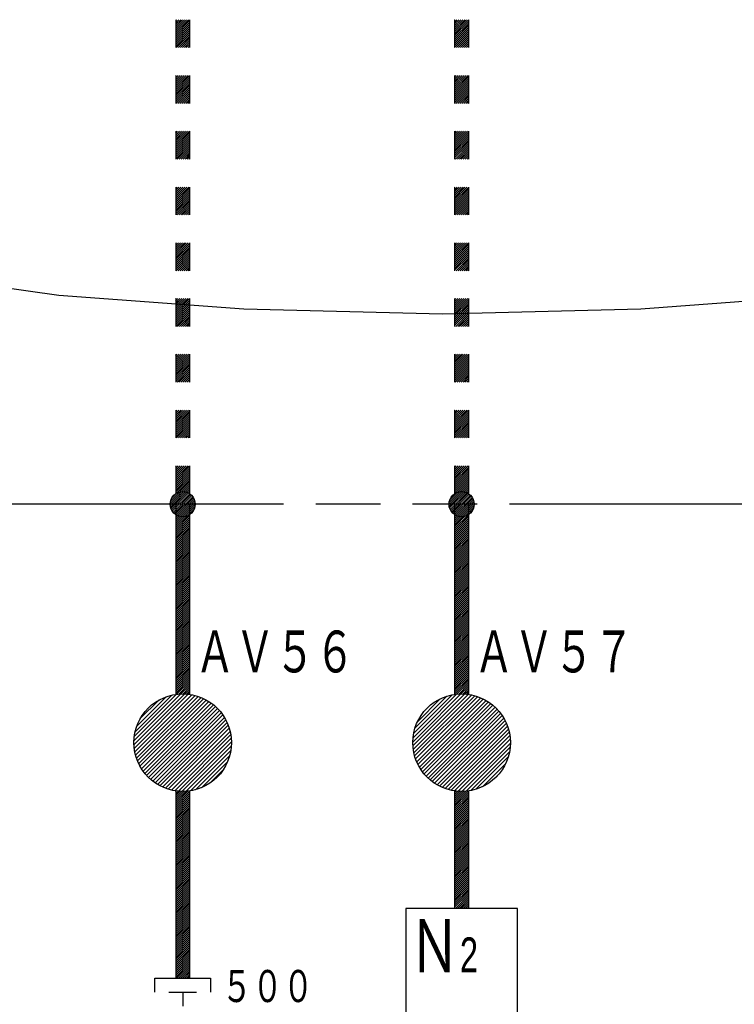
# Model space of a CAD drawing. Header units: millimetres. Extents: x 0 to 840, y 0 to 591.
# Tile 10 of 27: x 495 to 546, y 149 to 219. Entities that reach past the tile are written whole.
import ezdxf

# ---------------------------------------------------------------- set-up
doc = ezdxf.new("R2010")
doc.units = ezdxf.units.MM
doc.header["$LTSCALE"] = 46.255
doc.linetypes.add('PHANTOM', pattern=[0.8, 0.45, -0.05, 0.1, -0.05, 0.1, -0.05])
doc.layers.get('0').update_dxf_attribs({"linetype": 'CONTINUOUS'})
for name, color, linetype in [('0001_01', 7, 'CONTINUOUS'), ('0001_03', 7, 'CONTINUOUS'), ('0001_04', 7, 'CONTINUOUS')]:
    doc.layers.add(name, color=color, linetype=linetype)
doc.styles.add('TEXTSTYLE_2', font='txt', dxfattribs={"width": 0.7})

msp = doc.modelspace()

# ---------------------------------------------------------------- linework, layer by layer
at = {"layer": '0001_01', "color": 2, "linetype": 'Continuous'}
for p, q in [((506.434, 219.449), (506.434, 217.449)), ((507.434, 219.449), (507.434, 217.449)), ((526.434, 219.449), (526.434, 217.449)), ((527.434, 219.449), (527.434, 217.449)), ((506.434, 215.449), (506.434, 213.449)), ((507.434, 215.449), (507.434, 213.449)), ((526.434, 215.449), (526.434, 213.449)), ((527.434, 215.449), (527.434, 213.449)), ((506.434, 211.449), (506.434, 209.449)), ((507.434, 211.449), (507.434, 209.449)), ((526.434, 211.449), (526.434, 209.449)), ((527.434, 211.449), (527.434, 209.449)), ((506.434, 207.449), (506.434, 205.449)), ((507.434, 207.449), (507.434, 205.449)), ((526.434, 207.449), (526.434, 205.449)), ((527.434, 207.449), (527.434, 205.449)), ((506.434, 203.449), (506.434, 201.449)), ((507.434, 203.449), (507.434, 201.449)), ((526.434, 203.449), (526.434, 201.449)), ((527.434, 203.449), (527.434, 201.449)), ((498.059, 199.677), (486.668, 201.266)), ((511.324, 198.678), (498.059, 199.677)), ((506.434, 199.449), (506.434, 197.449)), ((507.434, 199.449), (507.434, 197.449)), ((526.434, 199.449), (526.434, 197.449)), ((527.434, 199.449), (527.434, 197.449)), ((553.059, 199.677), (539.794, 198.678)), ((525.559, 198.337), (511.324, 198.678)), ((539.794, 198.678), (525.559, 198.337)), ((506.434, 195.449), (506.434, 193.449)), ((507.434, 195.449), (507.434, 193.449)), ((526.434, 195.449), (526.434, 193.449)), ((527.434, 195.449), (527.434, 193.449)), ((506.434, 191.449), (506.434, 189.449)), ((507.434, 191.449), (507.434, 189.449)), ((526.434, 191.449), (526.434, 189.449)), ((527.434, 191.449), (527.434, 189.449)), ((506.433, 187.449), (506.433, 185.449)), ((507.433, 187.449), (507.433, 185.449)), ((526.433, 187.449), (526.433, 185.449)), ((527.433, 187.449), (527.433, 185.449)), ((506.433, 184.7), (506.433, 171.064)), ((507.433, 184.7), (507.433, 171.064)), ((526.433, 184.7), (526.433, 171.064)), ((527.433, 184.7), (527.433, 171.064)), ((506.433, 164.136), (506.433, 150.708)), ((507.433, 164.136), (507.433, 150.708)), ((526.433, 164.136), (526.433, 155.708)), ((527.433, 164.136), (527.433, 155.708)), ((530.933, 155.708), (522.933, 155.708)), ((522.933, 155.708), (522.933, 135.708)), ((530.933, 135.708), (530.933, 155.708)), ((504.933, 150.708), (508.933, 150.708)), ((504.933, 149.708), (504.933, 150.708)), ((508.933, 150.708), (508.933, 149.708)), ((505.933, 149.708), (507.933, 149.708)), ((506.933, 149.708), (506.933, 148.708))]:
    msp.add_line(p, q, dxfattribs=at)
at = {"layer": '0001_01', "color": 2, "linetype": 'PHANTOM'}
msp.add_line((625.183, 184.7), (445.933, 184.7), dxfattribs=at)
at = {"layer": '0001_01', "color": 2, "linetype": 'Continuous'}
for centre, radius in [((506.933, 184.7), 0.9), ((526.933, 184.7), 0.9), ((506.933, 167.6), 3.5), ((526.933, 167.6), 3.5)]:
    msp.add_circle(centre, radius, dxfattribs=at)
at = {"layer": '0001_04', "color": 5, "linetype": 'Continuous'}
for p, q in [((506.434, 219.376), (506.506, 219.449)), ((506.434, 219.234), (506.648, 219.449)), ((506.434, 219.093), (506.789, 219.449)), ((506.434, 218.952), (506.931, 219.449)), ((506.434, 218.81), (507.072, 219.449)), ((506.434, 218.669), (507.214, 219.449)), ((506.434, 218.527), (507.355, 219.449)), ((506.434, 218.386), (507.434, 219.386)), ((506.434, 218.245), (507.434, 219.244)), ((506.434, 218.103), (507.434, 219.103)), ((506.434, 217.962), (507.434, 218.962)), ((526.434, 219.436), (526.447, 219.449)), ((526.434, 219.294), (526.588, 219.449)), ((526.434, 219.153), (526.73, 219.449)), ((526.434, 219.011), (526.871, 219.449)), ((526.434, 218.87), (527.013, 219.449)), ((526.434, 218.728), (527.154, 219.449)), ((526.434, 218.587), (527.295, 219.449)), ((526.434, 218.446), (527.434, 219.446)), ((526.434, 218.304), (527.434, 219.304)), ((526.434, 218.163), (527.434, 219.163)), ((526.434, 218.021), (527.434, 219.021)), ((506.434, 217.82), (507.434, 218.82)), ((506.434, 217.679), (507.434, 218.679)), ((506.434, 217.537), (507.434, 218.537)), ((506.486, 217.449), (507.434, 218.396)), ((506.628, 217.449), (507.434, 218.255)), ((526.434, 217.88), (527.434, 218.88)), ((526.434, 217.738), (527.434, 218.738)), ((526.434, 217.597), (527.434, 218.597)), ((526.434, 217.456), (527.434, 218.456)), ((526.568, 217.449), (527.434, 218.314)), ((506.769, 217.449), (507.434, 218.113)), ((506.911, 217.449), (507.434, 217.972)), ((507.052, 217.449), (507.434, 217.83)), ((507.193, 217.449), (507.434, 217.689)), ((507.335, 217.449), (507.434, 217.547)), ((526.71, 217.449), (527.434, 218.173)), ((526.851, 217.449), (527.434, 218.031)), ((526.992, 217.449), (527.434, 217.89)), ((527.134, 217.449), (527.434, 217.749)), ((527.275, 217.449), (527.434, 217.607)), ((527.417, 217.449), (527.434, 217.466)), ((506.434, 215.416), (506.466, 215.449)), ((506.434, 215.274), (506.608, 215.449)), ((506.434, 215.133), (506.749, 215.449)), ((506.434, 214.992), (506.89, 215.449)), ((506.434, 214.85), (507.032, 215.449)), ((506.434, 214.709), (507.173, 215.449)), ((506.434, 214.567), (507.315, 215.449)), ((506.434, 214.426), (507.434, 215.426)), ((526.434, 215.334), (526.548, 215.449)), ((526.434, 215.193), (526.689, 215.449)), ((526.434, 215.051), (526.831, 215.449)), ((526.434, 214.91), (526.972, 215.449)), ((526.434, 214.768), (527.114, 215.449)), ((526.434, 214.627), (527.255, 215.449)), ((526.434, 214.486), (527.397, 215.449)), ((506.434, 214.285), (507.434, 215.285)), ((506.434, 214.143), (507.434, 215.143)), ((506.434, 214.002), (507.434, 215.002)), ((506.434, 213.86), (507.434, 214.86)), ((506.434, 213.719), (507.434, 214.719)), ((526.434, 214.344), (527.434, 215.344)), ((526.434, 214.203), (527.434, 215.203)), ((526.434, 214.061), (527.434, 215.061)), ((526.434, 213.92), (527.434, 214.92)), ((526.434, 213.779), (527.434, 214.778)), ((506.434, 213.577), (507.434, 214.577)), ((506.446, 213.449), (507.434, 214.436)), ((506.588, 213.449), (507.434, 214.295)), ((506.729, 213.449), (507.434, 214.153)), ((506.87, 213.449), (507.434, 214.012)), ((526.434, 213.637), (527.434, 214.637)), ((526.434, 213.496), (527.434, 214.496)), ((526.528, 213.449), (527.434, 214.354)), ((526.669, 213.449), (527.434, 214.213)), ((526.811, 213.449), (527.434, 214.071)), ((507.012, 213.449), (507.434, 213.87)), ((507.153, 213.449), (507.434, 213.729)), ((507.295, 213.449), (507.434, 213.587)), ((526.952, 213.449), (527.434, 213.93)), ((527.094, 213.449), (527.434, 213.789)), ((527.235, 213.449), (527.434, 213.647)), ((527.376, 213.449), (527.434, 213.506)), ((506.434, 211.315), (506.567, 211.449)), ((506.434, 211.173), (506.709, 211.449)), ((506.434, 211.032), (506.85, 211.449)), ((506.434, 210.89), (506.992, 211.449)), ((506.434, 210.749), (507.133, 211.449)), ((506.434, 210.608), (507.275, 211.449)), ((506.434, 210.466), (507.416, 211.449)), ((506.434, 210.325), (507.434, 211.325)), ((506.434, 210.183), (507.434, 211.183)), ((526.434, 211.374), (526.508, 211.449)), ((526.434, 211.233), (526.649, 211.449)), ((526.434, 211.091), (526.791, 211.449)), ((526.434, 210.95), (526.932, 211.449)), ((526.434, 210.809), (527.074, 211.449)), ((526.434, 210.667), (527.215, 211.449)), ((526.434, 210.526), (527.356, 211.449)), ((526.434, 210.384), (527.434, 211.384)), ((526.434, 210.243), (527.434, 211.243)), ((506.434, 210.042), (507.434, 211.042)), ((506.434, 209.9), (507.434, 210.9)), ((506.434, 209.759), (507.434, 210.759)), ((506.434, 209.618), (507.434, 210.618)), ((506.434, 209.476), (507.434, 210.476)), ((526.434, 210.102), (527.434, 211.102)), ((526.434, 209.96), (527.434, 210.96)), ((526.434, 209.819), (527.434, 210.819)), ((526.434, 209.677), (527.434, 210.677)), ((526.434, 209.536), (527.434, 210.536)), ((506.547, 209.449), (507.434, 210.335)), ((506.689, 209.449), (507.434, 210.193)), ((506.83, 209.449), (507.434, 210.052)), ((506.972, 209.449), (507.434, 209.911)), ((507.113, 209.449), (507.434, 209.769)), ((526.488, 209.449), (527.434, 210.394)), ((526.629, 209.449), (527.434, 210.253)), ((526.771, 209.449), (527.434, 210.112)), ((526.912, 209.449), (527.434, 209.97)), ((527.053, 209.449), (527.434, 209.829)), ((507.254, 209.449), (507.434, 209.628)), ((507.396, 209.449), (507.434, 209.486)), ((527.195, 209.449), (527.434, 209.687)), ((527.336, 209.449), (527.434, 209.546)), ((506.434, 207.355), (506.527, 207.449)), ((506.434, 207.213), (506.669, 207.449)), ((506.434, 207.072), (506.81, 207.449)), ((506.434, 206.931), (506.951, 207.449)), ((506.434, 206.789), (507.093, 207.449)), ((506.434, 206.648), (507.234, 207.449)), ((506.434, 206.506), (507.376, 207.449)), ((506.434, 206.365), (507.434, 207.365)), ((506.434, 206.224), (507.434, 207.223)), ((506.434, 206.082), (507.434, 207.082)), ((506.434, 205.941), (507.434, 206.941)), ((526.434, 207.415), (526.468, 207.449)), ((526.434, 207.273), (526.609, 207.449)), ((526.434, 207.132), (526.75, 207.449)), ((526.434, 206.99), (526.892, 207.449)), ((526.434, 206.849), (527.033, 207.449)), ((526.434, 206.707), (527.175, 207.449)), ((526.434, 206.566), (527.316, 207.449)), ((526.434, 206.425), (527.434, 207.425)), ((526.434, 206.283), (527.434, 207.283)), ((526.434, 206.142), (527.434, 207.142)), ((526.434, 206), (527.434, 207)), ((506.434, 205.799), (507.434, 206.799)), ((506.434, 205.658), (507.434, 206.658)), ((506.434, 205.516), (507.434, 206.516)), ((506.507, 205.449), (507.434, 206.375)), ((506.649, 205.449), (507.434, 206.234)), ((526.434, 205.859), (527.434, 206.859)), ((526.434, 205.717), (527.434, 206.717)), ((526.434, 205.576), (527.434, 206.576)), ((526.448, 205.449), (527.434, 206.435)), ((526.589, 205.449), (527.434, 206.293)), ((506.79, 205.449), (507.434, 206.092)), ((506.931, 205.449), (507.434, 205.951)), ((507.073, 205.449), (507.434, 205.809)), ((507.214, 205.449), (507.434, 205.668)), ((507.356, 205.449), (507.434, 205.526)), ((526.73, 205.449), (527.434, 206.152)), ((526.872, 205.449), (527.434, 206.01)), ((527.013, 205.449), (527.434, 205.869)), ((527.155, 205.449), (527.434, 205.728)), ((527.296, 205.449), (527.434, 205.586)), ((506.434, 203.395), (506.487, 203.449)), ((506.434, 203.254), (506.628, 203.449)), ((506.434, 203.112), (506.77, 203.449)), ((506.434, 202.971), (506.911, 203.449)), ((506.434, 202.829), (507.053, 203.449)), ((506.434, 202.688), (507.194, 203.449)), ((506.434, 202.547), (507.336, 203.449)), ((506.434, 202.405), (507.434, 203.405)), ((526.434, 203.313), (526.569, 203.449)), ((526.434, 203.172), (526.71, 203.449)), ((526.434, 203.03), (526.852, 203.449)), ((526.434, 202.889), (526.993, 203.449)), ((526.434, 202.748), (527.135, 203.449)), ((526.434, 202.606), (527.276, 203.449)), ((526.434, 202.465), (527.417, 203.449)), ((506.434, 202.264), (507.434, 203.264)), ((506.434, 202.122), (507.434, 203.122)), ((506.434, 201.981), (507.434, 202.981)), ((506.434, 201.839), (507.434, 202.839)), ((506.434, 201.698), (507.434, 202.698)), ((526.434, 202.323), (527.434, 203.323)), ((526.434, 202.182), (527.434, 203.182)), ((526.434, 202.041), (527.434, 203.041)), ((526.434, 201.899), (527.434, 202.899)), ((526.434, 201.758), (527.434, 202.758)), ((506.434, 201.557), (507.434, 202.557)), ((506.467, 201.449), (507.434, 202.415)), ((506.608, 201.449), (507.434, 202.274)), ((506.75, 201.449), (507.434, 202.132)), ((506.891, 201.449), (507.434, 201.991)), ((526.434, 201.616), (527.434, 202.616)), ((526.434, 201.475), (527.434, 202.475)), ((526.549, 201.449), (527.434, 202.333)), ((526.69, 201.449), (527.434, 202.192)), ((526.832, 201.449), (527.434, 202.051)), ((507.033, 201.449), (507.434, 201.85)), ((507.174, 201.449), (507.434, 201.708)), ((507.315, 201.449), (507.434, 201.567)), ((526.973, 201.449), (527.434, 201.909)), ((527.114, 201.449), (527.434, 201.768)), ((527.256, 201.449), (527.434, 201.626)), ((527.397, 201.449), (527.434, 201.485)), ((506.434, 199.435), (506.447, 199.449)), ((506.434, 199.294), (506.588, 199.449)), ((506.434, 199.152), (506.73, 199.449)), ((506.434, 199.011), (506.871, 199.449)), ((506.434, 198.87), (507.013, 199.449)), ((506.434, 198.728), (507.154, 199.449)), ((506.434, 198.587), (507.295, 199.449)), ((506.434, 198.445), (507.434, 199.445)), ((506.434, 198.304), (507.434, 199.304)), ((506.434, 198.163), (507.434, 199.162)), ((526.434, 199.353), (526.529, 199.449)), ((526.434, 199.212), (526.67, 199.449)), ((526.434, 199.071), (526.812, 199.449)), ((526.434, 198.929), (526.953, 199.449)), ((526.434, 198.788), (527.094, 199.449)), ((526.434, 198.646), (527.236, 199.449)), ((526.434, 198.505), (527.377, 199.449)), ((526.434, 198.364), (527.434, 199.364)), ((526.434, 198.222), (527.434, 199.222)), ((506.434, 198.021), (507.434, 199.021)), ((506.434, 197.88), (507.434, 198.88)), ((506.434, 197.738), (507.434, 198.738)), ((506.434, 197.597), (507.434, 198.597)), ((506.434, 197.455), (507.434, 198.455)), ((526.434, 198.081), (527.434, 199.081)), ((526.434, 197.939), (527.434, 198.939)), ((526.434, 197.798), (527.434, 198.798)), ((526.434, 197.656), (527.434, 198.656)), ((526.434, 197.515), (527.434, 198.515)), ((506.568, 197.449), (507.434, 198.314)), ((506.71, 197.449), (507.434, 198.173)), ((506.851, 197.449), (507.434, 198.031)), ((506.992, 197.449), (507.434, 197.89)), ((507.134, 197.449), (507.434, 197.748)), ((526.509, 197.449), (527.434, 198.374)), ((526.65, 197.449), (527.434, 198.232)), ((526.791, 197.449), (527.434, 198.091)), ((526.933, 197.449), (527.434, 197.949)), ((527.074, 197.449), (527.434, 197.808)), ((507.275, 197.449), (507.434, 197.607)), ((507.417, 197.449), (507.434, 197.465)), ((527.216, 197.449), (527.434, 197.667)), ((527.357, 197.449), (527.434, 197.525)), ((506.434, 195.334), (506.548, 195.449)), ((506.434, 195.193), (506.689, 195.449)), ((506.434, 195.051), (506.831, 195.449)), ((506.434, 194.91), (506.972, 195.449)), ((506.434, 194.768), (507.114, 195.449)), ((506.434, 194.627), (507.255, 195.449)), ((506.434, 194.486), (507.397, 195.449)), ((506.434, 194.344), (507.434, 195.344)), ((506.434, 194.203), (507.434, 195.203)), ((506.434, 194.061), (507.434, 195.061)), ((506.434, 193.92), (507.434, 194.92)), ((526.434, 195.394), (526.488, 195.449)), ((526.434, 195.252), (526.63, 195.449)), ((526.434, 195.111), (526.771, 195.449)), ((526.434, 194.969), (526.913, 195.449)), ((526.434, 194.828), (527.054, 195.449)), ((526.434, 194.687), (527.196, 195.449)), ((526.434, 194.545), (527.337, 195.449)), ((526.434, 194.404), (527.434, 195.404)), ((526.434, 194.262), (527.434, 195.262)), ((526.434, 194.121), (527.434, 195.121)), ((526.434, 193.98), (527.434, 194.979)), ((506.434, 193.778), (507.434, 194.778)), ((506.434, 193.637), (507.434, 194.637)), ((506.434, 193.496), (507.434, 194.496)), ((506.528, 193.449), (507.434, 194.354)), ((506.669, 193.449), (507.434, 194.213)), ((526.434, 193.838), (527.434, 194.838)), ((526.434, 193.697), (527.434, 194.697)), ((526.434, 193.555), (527.434, 194.555)), ((526.468, 193.449), (527.434, 194.414)), ((526.61, 193.449), (527.434, 194.272)), ((506.811, 193.449), (507.434, 194.071)), ((506.952, 193.449), (507.434, 193.93)), ((507.094, 193.449), (507.434, 193.789)), ((507.235, 193.449), (507.434, 193.647)), ((507.376, 193.449), (507.434, 193.506)), ((526.751, 193.449), (527.434, 194.131)), ((526.893, 193.449), (527.434, 193.99)), ((527.034, 193.449), (527.434, 193.848)), ((527.175, 193.449), (527.434, 193.707)), ((527.317, 193.449), (527.434, 193.565)), ((506.434, 191.374), (506.508, 191.449)), ((506.434, 191.233), (506.649, 191.449)), ((506.434, 191.091), (506.791, 191.449)), ((506.434, 190.95), (506.932, 191.449)), ((506.434, 190.809), (507.074, 191.449)), ((506.434, 190.667), (507.215, 191.449)), ((506.434, 190.526), (507.356, 191.449)), ((506.434, 190.384), (507.434, 191.384)), ((526.434, 191.434), (526.448, 191.449)), ((526.434, 191.292), (526.59, 191.449)), ((526.434, 191.151), (526.731, 191.449)), ((526.434, 191.01), (526.873, 191.449)), ((526.434, 190.868), (527.014, 191.449)), ((526.434, 190.727), (527.155, 191.449)), ((526.434, 190.585), (527.297, 191.449)), ((526.434, 190.444), (527.434, 191.444)), ((506.434, 190.243), (507.434, 191.243)), ((506.434, 190.101), (507.434, 191.101)), ((506.434, 189.96), (507.434, 190.96)), ((506.434, 189.819), (507.434, 190.819)), ((506.434, 189.677), (507.434, 190.677)), ((526.434, 190.303), (527.434, 191.303)), ((526.434, 190.161), (527.434, 191.161)), ((526.434, 190.02), (527.434, 191.02)), ((526.434, 189.878), (527.434, 190.878)), ((526.434, 189.737), (527.434, 190.737)), ((506.434, 189.536), (507.434, 190.536)), ((506.488, 189.449), (507.434, 190.394)), ((506.629, 189.449), (507.434, 190.253)), ((506.771, 189.449), (507.434, 190.112)), ((506.912, 189.449), (507.434, 189.97)), ((526.434, 189.595), (527.434, 190.595)), ((526.434, 189.454), (527.434, 190.454)), ((526.57, 189.449), (527.434, 190.313)), ((526.711, 189.449), (527.434, 190.171)), ((526.852, 189.449), (527.434, 190.03)), ((507.053, 189.449), (507.434, 189.829)), ((507.195, 189.449), (507.434, 189.687)), ((507.336, 189.449), (507.434, 189.546)), ((526.994, 189.449), (527.434, 189.888)), ((527.135, 189.449), (527.434, 189.747)), ((527.277, 189.449), (527.434, 189.606)), ((527.418, 189.449), (527.434, 189.464)), ((506.433, 187.414), (506.468, 187.449)), ((506.433, 187.273), (506.609, 187.449)), ((506.433, 187.131), (506.75, 187.449)), ((506.433, 186.99), (506.892, 187.449)), ((506.433, 186.849), (507.033, 187.449)), ((506.433, 186.707), (507.175, 187.449)), ((506.433, 186.566), (507.316, 187.449)), ((506.433, 186.424), (507.433, 187.424)), ((506.433, 186.283), (507.433, 187.283)), ((506.433, 186.141), (507.433, 187.141)), ((526.433, 187.332), (526.549, 187.449)), ((526.433, 187.191), (526.691, 187.449)), ((526.433, 187.05), (526.832, 187.449)), ((526.433, 186.908), (526.974, 187.449)), ((526.433, 186.767), (527.115, 187.449)), ((526.433, 186.625), (527.257, 187.449)), ((526.433, 186.484), (527.398, 187.449)), ((526.433, 186.343), (527.433, 187.342)), ((526.433, 186.201), (527.433, 187.201)), ((506.161, 185.162), (507.433, 186.434)), ((506.433, 186), (507.433, 187)), ((506.433, 185.859), (507.433, 186.859)), ((506.433, 185.717), (507.433, 186.717)), ((506.433, 185.576), (507.433, 186.576)), ((526.433, 186.06), (527.433, 187.06)), ((526.433, 185.918), (527.433, 186.918)), ((526.433, 185.777), (527.433, 186.777)), ((526.433, 185.635), (527.433, 186.635)), ((526.433, 185.494), (527.433, 186.494)), ((506.035, 184.753), (507.433, 186.152)), ((506.037, 184.614), (507.433, 186.01)), ((506.058, 184.493), (507.433, 185.869)), ((506.061, 184.92), (507.433, 186.293)), ((506.091, 184.384), (507.433, 185.727)), ((526.034, 184.67), (527.433, 186.07)), ((526.041, 184.819), (527.433, 186.211)), ((526.047, 184.542), (527.433, 185.928)), ((526.075, 184.429), (527.433, 185.787)), ((526.087, 185.006), (527.433, 186.353)), ((506.134, 184.287), (507.433, 185.586)), ((506.187, 184.198), (507.436, 185.447)), ((506.248, 184.117), (507.516, 185.386)), ((506.317, 184.045), (507.589, 185.317)), ((506.393, 183.98), (507.653, 185.24)), ((506.433, 183.879), (507.71, 185.155)), ((506.433, 183.737), (507.758, 185.062)), ((526.115, 184.327), (527.433, 185.645)), ((526.163, 184.234), (527.433, 185.504)), ((526.221, 184.15), (527.483, 185.413)), ((526.287, 184.074), (527.559, 185.347)), ((526.36, 184.006), (527.627, 185.274)), ((526.433, 183.938), (527.687, 185.192)), ((526.433, 183.797), (527.739, 185.102)), ((506.433, 183.596), (507.796, 184.958)), ((506.433, 183.454), (507.822, 184.843)), ((506.433, 183.313), (507.833, 184.713)), ((506.433, 183.172), (507.822, 184.561)), ((506.433, 183.03), (507.769, 184.366)), ((526.433, 183.656), (527.781, 185.003)), ((526.433, 183.514), (527.812, 184.893)), ((526.433, 183.373), (527.831, 184.77)), ((526.433, 183.231), (527.83, 184.628)), ((526.433, 183.09), (527.8, 184.456)), ((506.433, 182.889), (507.433, 183.889)), ((506.433, 182.747), (507.433, 183.747)), ((506.433, 182.606), (507.433, 183.606)), ((526.433, 182.948), (527.433, 183.948)), ((526.433, 182.807), (527.433, 183.807)), ((526.433, 182.666), (527.433, 183.666)), ((527.444, 183.959), (527.674, 184.189)), ((506.433, 182.465), (507.433, 183.465)), ((506.433, 182.323), (507.433, 183.323)), ((506.433, 182.182), (507.433, 183.182)), ((506.433, 182.04), (507.433, 183.04)), ((506.433, 181.899), (507.433, 182.899)), ((526.433, 182.524), (527.433, 183.524)), ((526.433, 182.383), (527.433, 183.383)), ((526.433, 182.241), (527.433, 183.241)), ((526.433, 182.1), (527.433, 183.1)), ((526.433, 181.959), (527.433, 182.959)), ((506.433, 181.757), (507.433, 182.757)), ((506.433, 181.616), (507.433, 182.616)), ((506.433, 181.475), (507.433, 182.475)), ((506.433, 181.333), (507.433, 182.333)), ((506.433, 181.192), (507.433, 182.192)), ((526.433, 181.817), (527.433, 182.817)), ((526.433, 181.676), (527.433, 182.676)), ((526.433, 181.534), (527.433, 182.534)), ((526.433, 181.393), (527.433, 182.393)), ((526.433, 181.251), (527.433, 182.251)), ((506.433, 181.05), (507.433, 182.05)), ((506.433, 180.909), (507.433, 181.909)), ((506.433, 180.767), (507.433, 181.767)), ((506.433, 180.626), (507.433, 181.626)), ((506.433, 180.485), (507.433, 181.485)), ((526.433, 181.11), (527.433, 182.11)), ((526.433, 180.969), (527.433, 181.969)), ((526.433, 180.827), (527.433, 181.827)), ((526.433, 180.686), (527.433, 181.686)), ((526.433, 180.544), (527.433, 181.544)), ((506.433, 180.343), (507.433, 181.343)), ((506.433, 180.202), (507.433, 181.202)), ((506.433, 180.06), (507.433, 181.06)), ((506.433, 179.919), (507.433, 180.919)), ((506.433, 179.778), (507.433, 180.778)), ((526.433, 180.403), (527.433, 181.403)), ((526.433, 180.261), (527.433, 181.261)), ((526.433, 180.12), (527.433, 181.12)), ((526.433, 179.979), (527.433, 180.979)), ((526.433, 179.837), (527.433, 180.837)), ((506.433, 179.636), (507.433, 180.636)), ((506.433, 179.495), (507.433, 180.495)), ((506.433, 179.353), (507.433, 180.353)), ((506.433, 179.212), (507.433, 180.212)), ((506.433, 179.07), (507.433, 180.07)), ((526.433, 179.696), (527.433, 180.696)), ((526.433, 179.554), (527.433, 180.554)), ((526.433, 179.413), (527.433, 180.413)), ((526.433, 179.272), (527.433, 180.272)), ((526.433, 179.13), (527.433, 180.13)), ((506.433, 178.929), (507.433, 179.929)), ((506.433, 178.788), (507.433, 179.788)), ((506.433, 178.646), (507.433, 179.646)), ((506.433, 178.505), (507.433, 179.505)), ((506.433, 178.363), (507.433, 179.363)), ((526.433, 178.989), (527.433, 179.989)), ((526.433, 178.847), (527.433, 179.847)), ((526.433, 178.706), (527.433, 179.706)), ((526.433, 178.564), (527.433, 179.564)), ((526.433, 178.423), (527.433, 179.423)), ((506.433, 178.222), (507.433, 179.222)), ((506.433, 178.08), (507.433, 179.08)), ((506.433, 177.939), (507.433, 178.939)), ((506.433, 177.798), (507.433, 178.798)), ((526.433, 178.282), (527.433, 179.282)), ((526.433, 178.14), (527.433, 179.14)), ((526.433, 177.999), (527.433, 178.999)), ((526.433, 177.857), (527.433, 178.857)), ((526.433, 177.716), (527.433, 178.716)), ((506.433, 177.656), (507.433, 178.656)), ((506.433, 177.515), (507.433, 178.515)), ((506.433, 177.373), (507.433, 178.373)), ((506.433, 177.232), (507.433, 178.232)), ((506.433, 177.091), (507.433, 178.091)), ((526.433, 177.574), (527.433, 178.574)), ((526.433, 177.433), (527.433, 178.433)), ((526.433, 177.292), (527.433, 178.292)), ((526.433, 177.15), (527.433, 178.15)), ((526.433, 177.009), (527.433, 178.009)), ((506.433, 176.949), (507.433, 177.949)), ((506.433, 176.808), (507.433, 177.808)), ((506.433, 176.666), (507.433, 177.666)), ((506.433, 176.525), (507.433, 177.525)), ((506.433, 176.383), (507.433, 177.383)), ((526.433, 176.867), (527.433, 177.867)), ((526.433, 176.726), (527.433, 177.726)), ((526.433, 176.584), (527.433, 177.584)), ((526.433, 176.443), (527.433, 177.443)), ((526.433, 176.302), (527.433, 177.302)), ((506.433, 176.242), (507.433, 177.242)), ((506.433, 176.101), (507.433, 177.101)), ((506.433, 175.959), (507.433, 176.959)), ((506.433, 175.818), (507.433, 176.818)), ((506.433, 175.676), (507.433, 176.676)), ((526.433, 176.16), (527.433, 177.16)), ((526.433, 176.019), (527.433, 177.019)), ((526.433, 175.877), (527.433, 176.877)), ((526.433, 175.736), (527.433, 176.736)), ((526.433, 175.595), (527.433, 176.595)), ((506.433, 175.535), (507.433, 176.535)), ((506.433, 175.393), (507.433, 176.393)), ((506.433, 175.252), (507.433, 176.252)), ((506.433, 175.111), (507.433, 176.111)), ((506.433, 174.969), (507.433, 175.969)), ((526.433, 175.453), (527.433, 176.453)), ((526.433, 175.312), (527.433, 176.312)), ((526.433, 175.17), (527.433, 176.17)), ((526.433, 175.029), (527.433, 176.029)), ((526.433, 174.887), (527.433, 175.887)), ((506.433, 174.828), (507.433, 175.828)), ((506.433, 174.686), (507.433, 175.686)), ((506.433, 174.545), (507.433, 175.545)), ((506.433, 174.404), (507.433, 175.404)), ((506.433, 174.262), (507.433, 175.262)), ((526.433, 174.746), (527.433, 175.746)), ((526.433, 174.605), (527.433, 175.605)), ((526.433, 174.463), (527.433, 175.463)), ((526.433, 174.322), (527.433, 175.322)), ((526.433, 174.18), (527.433, 175.18)), ((506.433, 174.121), (507.433, 175.121)), ((506.433, 173.979), (507.433, 174.979)), ((506.433, 173.838), (507.433, 174.838)), ((506.433, 173.696), (507.433, 174.696)), ((506.433, 173.555), (507.433, 174.555)), ((526.433, 174.039), (527.433, 175.039)), ((526.433, 173.897), (527.433, 174.897)), ((526.433, 173.756), (527.433, 174.756)), ((526.433, 173.615), (527.433, 174.615)), ((526.433, 173.473), (527.433, 174.473)), ((506.433, 173.414), (507.433, 174.414)), ((506.433, 173.272), (507.433, 174.272)), ((506.433, 173.131), (507.433, 174.131)), ((506.433, 172.989), (507.433, 173.989)), ((506.433, 172.848), (507.433, 173.848)), ((526.433, 173.332), (527.433, 174.332)), ((526.433, 173.19), (527.433, 174.19)), ((526.433, 173.049), (527.433, 174.049)), ((526.433, 172.908), (527.433, 173.908)), ((526.433, 172.766), (527.433, 173.766)), ((506.433, 172.706), (507.433, 173.706)), ((506.433, 172.565), (507.433, 173.565)), ((506.433, 172.424), (507.433, 173.424)), ((506.433, 172.282), (507.433, 173.282)), ((506.433, 172.141), (507.433, 173.141)), ((526.433, 172.625), (527.433, 173.625)), ((526.433, 172.483), (527.433, 173.483)), ((526.433, 172.342), (527.433, 173.342)), ((526.433, 172.2), (527.433, 173.2)), ((526.433, 172.059), (527.433, 173.059)), ((506.433, 171.999), (507.433, 172.999)), ((506.433, 171.858), (507.433, 172.858)), ((506.433, 171.717), (507.433, 172.717)), ((506.433, 171.575), (507.433, 172.575)), ((506.433, 171.434), (507.433, 172.434)), ((526.433, 171.918), (527.433, 172.918)), ((526.433, 171.776), (527.433, 172.776)), ((526.433, 171.635), (527.433, 172.635)), ((526.433, 171.493), (527.433, 172.493)), ((526.433, 171.352), (527.433, 172.352)), ((503.436, 167.729), (507.433, 171.727)), ((503.461, 168.037), (507.433, 172.009)), ((506.433, 171.292), (507.433, 172.292)), ((506.433, 171.151), (507.433, 172.151)), ((506.629, 171.064), (507.433, 171.868)), ((523.434, 167.645), (527.433, 171.645)), ((523.45, 167.945), (527.433, 171.928)), ((526.433, 171.21), (527.433, 172.21)), ((526.433, 171.069), (527.433, 172.069)), ((526.711, 171.064), (527.433, 171.786)), ((503.437, 167.447), (507.433, 171.444)), ((503.458, 167.185), (507.433, 171.161)), ((503.496, 166.941), (507.593, 171.037)), ((503.521, 168.38), (506.153, 171.012)), ((503.548, 166.71), (507.823, 170.985)), ((503.613, 166.492), (508.041, 170.92)), ((503.638, 168.78), (505.753, 170.895)), ((506.912, 171.064), (507.433, 171.585)), ((507.195, 171.064), (507.433, 171.302)), ((523.441, 167.369), (527.433, 171.362)), ((523.467, 167.113), (527.433, 171.079)), ((523.499, 168.276), (526.257, 171.034)), ((523.51, 166.873), (527.661, 171.024)), ((523.566, 166.646), (527.887, 170.967)), ((523.597, 168.657), (525.877, 170.937)), ((523.634, 166.431), (528.102, 170.899)), ((526.994, 171.064), (527.433, 171.503)), ((527.277, 171.064), (527.433, 171.221)), ((503.689, 166.286), (508.248, 170.844)), ((503.776, 166.089), (508.444, 170.757)), ((503.872, 169.297), (505.237, 170.661)), ((503.872, 165.903), (508.63, 170.661)), ((503.978, 165.725), (508.808, 170.556)), ((504.092, 165.557), (508.977, 170.441)), ((504.214, 165.396), (509.137, 170.319)), ((504.345, 165.244), (509.289, 170.188)), ((523.714, 166.228), (528.305, 170.82)), ((523.784, 169.127), (525.407, 170.749)), ((523.803, 166.034), (528.499, 170.73)), ((523.902, 165.851), (528.683, 170.631)), ((524.01, 165.676), (528.858, 170.523)), ((524.126, 165.509), (529.024, 170.407)), ((524.251, 165.351), (529.182, 170.282)), ((504.484, 165.1), (509.433, 170.049)), ((504.631, 164.964), (509.569, 169.903)), ((504.786, 164.836), (509.697, 169.748)), ((504.949, 164.717), (509.817, 169.584)), ((524.384, 165.202), (529.332, 170.149)), ((524.525, 165.06), (529.473, 170.008)), ((524.675, 164.926), (529.607, 169.859)), ((524.832, 164.801), (529.732, 169.701)), ((524.998, 164.684), (529.85, 169.535)), ((505.121, 164.606), (509.928, 169.412)), ((505.302, 164.504), (510.03, 169.232)), ((505.492, 164.411), (510.123, 169.042)), ((505.691, 164.328), (510.206, 168.842)), ((525.172, 164.575), (529.958, 169.361)), ((525.356, 164.476), (530.058, 169.178)), ((525.548, 164.386), (530.148, 168.985)), ((525.751, 164.306), (530.228, 168.782)), ((505.902, 164.255), (510.278, 168.631)), ((506.124, 164.195), (510.339, 168.409)), ((506.36, 164.147), (510.386, 168.174)), ((525.965, 164.237), (530.297, 168.568)), ((526.191, 164.18), (530.354, 168.342)), ((526.43, 164.136), (530.397, 168.103)), ((506.433, 163.938), (510.418, 167.923)), ((506.433, 163.655), (510.433, 167.655)), ((506.433, 163.373), (510.425, 167.365)), ((526.433, 163.856), (530.425, 167.848)), ((526.433, 163.574), (530.433, 167.574)), ((507.488, 164.144), (510.389, 167.046)), ((507.848, 164.222), (510.312, 166.685)), ((526.433, 163.291), (530.418, 167.276)), ((527.587, 164.161), (530.372, 166.946)), ((508.278, 164.368), (510.165, 166.256)), ((527.963, 164.255), (530.278, 166.57)), ((528.425, 164.434), (530.1, 166.109)), ((508.89, 164.698), (509.835, 165.643)), ((529.253, 164.979), (529.555, 165.281)), ((506.433, 164.08), (506.489, 164.136)), ((506.433, 163.797), (506.772, 164.136)), ((506.433, 163.514), (507.055, 164.136)), ((506.433, 163.231), (507.338, 164.136)), ((506.433, 163.09), (507.433, 164.09)), ((506.433, 162.948), (507.433, 163.948)), ((526.433, 163.998), (526.571, 164.136)), ((526.433, 163.715), (526.854, 164.136)), ((526.433, 163.432), (527.137, 164.136)), ((526.433, 163.149), (527.42, 164.136)), ((526.433, 163.008), (527.433, 164.008)), ((526.433, 162.866), (527.433, 163.867)), ((506.433, 162.807), (507.433, 163.807)), ((506.433, 162.666), (507.433, 163.666)), ((506.433, 162.524), (507.433, 163.524)), ((506.433, 162.383), (507.433, 163.383)), ((506.433, 162.241), (507.433, 163.241)), ((526.433, 162.725), (527.433, 163.725)), ((526.433, 162.584), (527.433, 163.584)), ((526.433, 162.442), (527.433, 163.442)), ((526.433, 162.301), (527.433, 163.301)), ((526.433, 162.159), (527.433, 163.159)), ((506.433, 162.1), (507.433, 163.1)), ((506.433, 161.958), (507.433, 162.958)), ((506.433, 161.817), (507.433, 162.817)), ((506.433, 161.676), (507.433, 162.676)), ((506.433, 161.534), (507.433, 162.534)), ((526.433, 162.018), (527.433, 163.018)), ((526.433, 161.877), (527.433, 162.877)), ((526.433, 161.735), (527.433, 162.735)), ((526.433, 161.594), (527.433, 162.594)), ((526.433, 161.452), (527.433, 162.452)), ((506.433, 161.393), (507.433, 162.393)), ((506.433, 161.251), (507.433, 162.251)), ((506.433, 161.11), (507.433, 162.11)), ((506.433, 160.968), (507.433, 161.968)), ((506.433, 160.827), (507.433, 161.827)), ((526.433, 161.311), (527.433, 162.311)), ((526.433, 161.169), (527.433, 162.169)), ((526.433, 161.028), (527.433, 162.028)), ((526.433, 160.887), (527.433, 161.887)), ((526.433, 160.745), (527.433, 161.745)), ((506.433, 160.686), (507.433, 161.686)), ((506.433, 160.544), (507.433, 161.544)), ((506.433, 160.403), (507.433, 161.403)), ((506.433, 160.261), (507.433, 161.261)), ((506.433, 160.12), (507.433, 161.12)), ((526.433, 160.604), (527.433, 161.604)), ((526.433, 160.462), (527.433, 161.462)), ((526.433, 160.321), (527.433, 161.321)), ((526.433, 160.179), (527.433, 161.18)), ((526.433, 160.038), (527.433, 161.038)), ((506.433, 159.978), (507.433, 160.978)), ((506.433, 159.837), (507.433, 160.837)), ((506.433, 159.696), (507.433, 160.696)), ((506.433, 159.554), (507.433, 160.554)), ((506.433, 159.413), (507.433, 160.413)), ((526.433, 159.897), (527.433, 160.897)), ((526.433, 159.755), (527.433, 160.755)), ((526.433, 159.614), (527.433, 160.614)), ((526.433, 159.472), (527.433, 160.472)), ((526.433, 159.331), (527.433, 160.331)), ((506.433, 159.271), (507.433, 160.271)), ((506.433, 159.13), (507.433, 160.13)), ((506.433, 158.989), (507.433, 159.989)), ((506.433, 158.847), (507.433, 159.847)), ((506.433, 158.706), (507.433, 159.706)), ((526.433, 159.19), (527.433, 160.19)), ((526.433, 159.048), (527.433, 160.048)), ((526.433, 158.907), (527.433, 159.907)), ((526.433, 158.765), (527.433, 159.765)), ((526.433, 158.624), (527.433, 159.624)), ((506.433, 158.564), (507.433, 159.564)), ((506.433, 158.423), (507.433, 159.423)), ((506.433, 158.281), (507.433, 159.281)), ((506.433, 158.14), (507.433, 159.14)), ((506.433, 157.999), (507.433, 158.999)), ((526.433, 158.482), (527.433, 159.482)), ((526.433, 158.341), (527.433, 159.341)), ((526.433, 158.2), (527.433, 159.2)), ((526.433, 158.058), (527.433, 159.058)), ((526.433, 157.917), (527.433, 158.917)), ((506.433, 157.857), (507.433, 158.857)), ((506.433, 157.716), (507.433, 158.716)), ((506.433, 157.574), (507.433, 158.574)), ((506.433, 157.433), (507.433, 158.433)), ((506.433, 157.291), (507.433, 158.291)), ((526.433, 157.775), (527.433, 158.775)), ((526.433, 157.634), (527.433, 158.634)), ((526.433, 157.492), (527.433, 158.492)), ((526.433, 157.351), (527.433, 158.351)), ((526.433, 157.21), (527.433, 158.21)), ((506.433, 157.15), (507.433, 158.15)), ((506.433, 157.009), (507.433, 158.009)), ((506.433, 156.867), (507.433, 157.867)), ((506.433, 156.726), (507.433, 157.726)), ((506.433, 156.584), (507.433, 157.584)), ((526.433, 157.068), (527.433, 158.068)), ((526.433, 156.927), (527.433, 157.927)), ((526.433, 156.785), (527.433, 157.785)), ((526.433, 156.644), (527.433, 157.644)), ((526.433, 156.503), (527.433, 157.503)), ((506.433, 156.443), (507.433, 157.443)), ((506.433, 156.302), (507.433, 157.302)), ((506.433, 156.16), (507.433, 157.16)), ((506.433, 156.019), (507.433, 157.019)), ((506.433, 155.877), (507.433, 156.877)), ((526.433, 156.361), (527.433, 157.361)), ((526.433, 156.22), (527.433, 157.22)), ((526.433, 156.078), (527.433, 157.078)), ((526.433, 155.937), (527.433, 156.937)), ((526.433, 155.795), (527.433, 156.795)), ((506.433, 155.736), (507.433, 156.736)), ((506.433, 155.594), (507.433, 156.594)), ((506.433, 155.453), (507.433, 156.453)), ((506.433, 155.312), (507.433, 156.312)), ((506.433, 155.17), (507.433, 156.17)), ((526.488, 155.708), (527.433, 156.654)), ((526.629, 155.708), (527.433, 156.513)), ((526.771, 155.708), (527.433, 156.371)), ((526.912, 155.708), (527.433, 156.23)), ((527.054, 155.708), (527.433, 156.088)), ((506.433, 155.029), (507.433, 156.029)), ((506.433, 154.887), (507.433, 155.887)), ((506.433, 154.746), (507.433, 155.746)), ((506.433, 154.604), (507.433, 155.604)), ((506.433, 154.463), (507.433, 155.463)), ((527.195, 155.708), (527.433, 155.947)), ((527.336, 155.708), (527.433, 155.805)), ((506.433, 154.322), (507.433, 155.322)), ((506.433, 154.18), (507.433, 155.18)), ((506.433, 154.039), (507.433, 155.039)), ((506.433, 153.897), (507.433, 154.897)), ((506.433, 153.756), (507.433, 154.756)), ((506.433, 153.615), (507.433, 154.615)), ((506.433, 153.473), (507.433, 154.473)), ((506.433, 153.332), (507.433, 154.332)), ((506.433, 153.19), (507.433, 154.19)), ((506.433, 153.049), (507.433, 154.049)), ((506.433, 152.907), (507.433, 153.907)), ((506.433, 152.766), (507.433, 153.766)), ((506.433, 152.625), (507.433, 153.625)), ((506.433, 152.483), (507.433, 153.483)), ((506.433, 152.342), (507.433, 153.342)), ((506.433, 152.2), (507.433, 153.2)), ((506.433, 152.059), (507.433, 153.059)), ((506.433, 151.917), (507.433, 152.917)), ((506.433, 151.776), (507.433, 152.776)), ((506.433, 151.635), (507.433, 152.635)), ((506.433, 151.493), (507.433, 152.493)), ((506.433, 151.352), (507.433, 152.352)), ((506.433, 151.21), (507.433, 152.21)), ((506.433, 151.069), (507.433, 152.069)), ((506.433, 150.928), (507.433, 151.928)), ((506.433, 150.786), (507.433, 151.786)), ((506.497, 150.708), (507.433, 151.645)), ((506.639, 150.708), (507.433, 151.503)), ((506.78, 150.708), (507.433, 151.362)), ((506.921, 150.708), (507.433, 151.22)), ((507.063, 150.708), (507.433, 151.079)), ((507.204, 150.708), (507.433, 150.938)), ((507.346, 150.708), (507.433, 150.796))]:
    msp.add_line(p, q, dxfattribs=at)

# ---------------------------------------------------------------- texts
at = {"color": 4, "linetype": 'Continuous', "insert": (525.646, 154.932), "char_height": 3.8, "width": 7.60833, "attachment_point": 2, "line_spacing_factor": 0.675, "style": 'TEXTSTYLE_2'}
msp.add_mtext('Ｎ\\H2.5;2', dxfattribs=at)
at = {"layer": '0001_03', "color": 4, "linetype": 'Continuous', "attachment_point": 1, "line_spacing_factor": 0.675, "style": 'TEXTSTYLE_2'}
for s, insert, char_height, width in [('ＡＶ５６', (507.821, 175.637), 3, 16.5), ('ＡＶ５７', (527.821, 175.637), 3, 16.5), ('５００', (509.721, 151.296), 2.3, 9.4875)]:
    msp.add_mtext(s, dxfattribs=dict(at, insert=insert, char_height=char_height, width=width))

doc.saveas('drawing.dxf')
